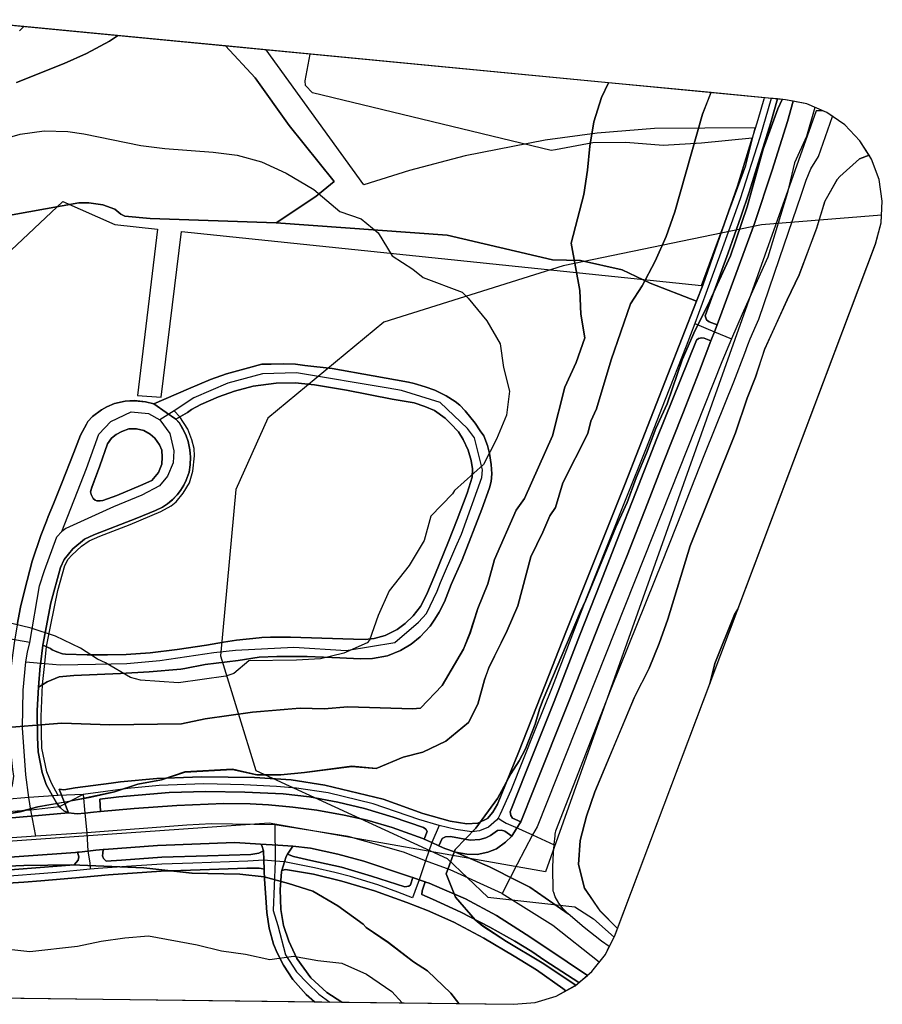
# Model space of a CAD drawing. Header units: inches. Extents: x 25 to 349, y 3 to 209.
# Tile 2 of 2: x 168 to 349, y 3 to 209. Entities that reach past the tile are written whole.
import ezdxf

# ---------------------------------------------------------------- set-up
doc = ezdxf.new("R2010")
doc.units = ezdxf.units.IN
doc.header["$MEASUREMENT"] = 0
for name, color, linetype in [('Aadt', 10, 'Continuous'), ('Aktsomhetsomraade', 10, 'Continuous'), ('Arealressursflate', 10, 'Continuous'), ('Dekningskart', 10, 'Continuous'), ('Innland_aas_fjellandskap', 10, 'Continuous'), ('Kartlagtfriluftslivsomraade', 10, 'Continuous'), ('Kvikkleiresone', 10, 'Continuous'), ('Loesmasseflate', 10, 'Continuous'), ('Maringrenseflate', 10, 'Continuous'), ('Mulig_marin_leire', 10, 'Continuous'), ('Strategiskstoykart_lden', 10, 'Continuous'), ('Tettsted', 10, 'Continuous'), ('Veglenke', 10, 'Continuous')]:
    doc.layers.add(name, color=color, linetype=linetype)

# ---------------------------------------------------------------- blocks, each defined once
blk = doc.blocks.new('Alle_data_FeatureWriter_3_0_FMEBLOCK1')
at = {"layer": 'Arealressursflate'}
for points in [[(-15.66, -11.59, 0), (-15.98, -16.73, 0), (-16.14, -21.5, 0), (-16.09, -26.74, 0), (-15.39, -33.3, 0), (-15.17, -34.69, 0), (-15.43, -36.55, 0), (-16.14, -38.57, 0), (-18, -40.99, 0), (-19.51, -42.53, 0), (-20.69, -43.26, 0), (-21.91, -43.96, 0), (-3.69, -42.36, 0), (-4.63, -41.93, 0), (-5.37, -41.36, 0), (-6.12, -40.43, 0), (-8.36, -36.47, 0), (-9.2, -33.9, 0), (-10.04, -29.63, 0), (-10.17, -26.6, 0), (-10.21, -20.94, 0), (-9.97, -16.03, 0), (-9.57, -11.62, 0), (-9.54, -11.34, 0), (-9.02, -7.23, 0), (-7.34, 1.61, 0), (-5.36, 8.99, 0), (-4.58, 10.66, 0), (-2.75, 12.94, 0), (-0.31, 14.95, 0), (1.67, 15.83, 0), (10.63, 19.33, 0), (14.54, 20.92, 0), (16.01, 21.68, 0), (17.06, 22.34, 0), (18.08, 23.21, 0), (19.06, 24.25, 0), (19.8, 25.13, 0), (20.51, 26.26, 0), (20.99, 27.27, 0), (21.58, 28.99, 0), (21.82, 30.5, 0), (21.91, 32.16, 0), (21.73, 33.68, 0), (21.43, 35.39, 0), (20.94, 36.82, 0), (20.28, 38, 0), (19.5, 39.35, 0), (18.82, 40.06, 0), (16.77, 41.49, 0), (14.22, 43.27, 0), (12.46, 43.68, 0), (10.18, 43.96, 0), (8.18, 43.83, 0), (5.98, 43.35, 0), (4.37, 42.66, 0), (3.27, 42.05, 0), (1.37, 40.61, 0), (0.36, 39.58, 0), (0.09, 39.05, 0), (-1.18, 36.7, 0), (-2.57, 33.12, 0), (-5.14, 26.54, 0), (-6.83, 22.37, 0), (-7.9, 19.68, 0), (-8.25, 18.74, 0), (-9.45, 15.69, 0), (-11.28, 10.35, 0), (-12.81, 4.37, 0), (-13.72, 0.7, 0), (-14.44, -2.98, 0), (-15.01, -6.84, 0), (-15.31, -8.85, 0)], [(1.07, 24.29, 0), (0.94, 24.86, 0), (1.21, 25.81, 0), (2.91, 30.34, 0), (4.53, 34.91, 0), (5.33, 36.09, 0), (6.35, 36.9, 0), (7.52, 37.49, 0), (8.99, 38.04, 0), (10.56, 38.06, 0), (12.12, 37.69, 0), (13.43, 36.97, 0), (14.44, 36.08, 0), (15.39, 34.71, 0), (15.87, 33.58, 0), (15.98, 32.13, 0), (15.89, 30.65, 0), (15.19, 28.88, 0), (13.77, 27.26, 0), (11.42, 26.17, 0), (6.43, 24.1, 0), (3.56, 23.05, 0), (2.96, 22.99, 0), (2.28, 22.98, 0), (1.94, 23.09, 0), (1.47, 23.47, 0)]]:
    blk.add_polyline3d(points, close=True, dxfattribs=at)
blk = doc.blocks.new('Alle_data_FeatureWriter_3_0_FMEBLOCK2')
at = {"layer": 'Strategiskstoykart_lden'}
for points in [[(-19.34, -71.6, 0), (-4.39, -70.43, 0), (5.66, -70.79, 0), (20.68, -70.57, 0), (25.62, -69.53, 0), (35.54, -68.14, 0), (45.5, -67.26, 0), (50.53, -67.44, 0), (55.51, -67, 0), (69.06, -67.43, 0), (70.75, -67.31, 0), (75.24, -62.56, 0), (79.71, -54.93, 0), (81.09, -51.55, 0), (82.76, -46.42, 0), (84.83, -41.27, 0), (86.22, -36.16, 0), (90.77, -25.82, 0), (92.52, -23.37, 0), (98.34, -10.25, 0), (100.97, -0.04, 0), (103.31, 5.13, 0), (105.11, 10.27, 0), (104.31, 15.22, 0), (104.13, 20.22, 0), (102.27, 30.11, 0), (104.93, 40.32, 0), (105.72, 45.39, 0), (106.21, 50.44, 0), (107.06, 55.51, 0), (108.64, 60.63, 0), (110.13, 63.71, 0), (7.3, 73.58, 0), (7.27, 73.54, 0), (5.61, 72.39, 0), (0.78, 69.85, 0), (-3.86, 67.75, 0), (-13.83, 63.77, 0)], [(-17.98, 51.55, 0), (-13.07, 52.96, 0), (-8.1, 53.64, 0), (-3.08, 53.51, 0), (0.23, 53, 0), (12.15, 50.59, 0), (17.21, 49.94, 0), (27.29, 49.2, 0), (32.34, 48.53, 0), (37.45, 47.17, 0), (42.63, 44.75, 0), (48.38, 41.35, 0), (53.82, 36.73, 0), (58.34, 35.21, 0), (61.89, 32.28, 0), (64.83, 27.48, 0), (69.1, 24.63, 0), (71.3, 22.92, 0), (79.46, 19.81, 0), (80.73, 18.58, 0), (84.6, 13.84, 0), (87.44, 9.03, 0), (88.13, 4.06, 0), (89.39, -0.86, 0), (88.72, -5.92, 0), (86.64, -10.96, 0), (83.92, -16.28, 0), (77.86, -21.71, 0), (77.42, -22.4, 0), (72.91, -27.07, 0), (71.5, -32.18, 0), (68.36, -37.42, 0), (64.15, -42.72, 0), (61.84, -47.9, 0), (60.07, -53.03, 0), (59.57, -53.6, 0), (54.71, -55.74, 0), (49.79, -56.98, 0), (44.8, -57.24, 0), (34.79, -57.39, 0), (31.65, -60.04, 0), (30, -60.59, 0), (20.07, -61.96, 0), (12.1, -61.42, 0), (9.98, -60.89, 0), (4.75, -57.8, 0), (3.09, -57.04, 0), (-0.48, -54.76, 0), (-5.67, -52.21, 0), (-10.8, -50.55, 0), (-18.99, -48.57, 0)]]:
    blk.add_polyline3d(points, dxfattribs=at)
blk = doc.blocks.new('Alle_data_FeatureWriter_3_0_FMEBLOCK3')
at = {"layer": 'Strategiskstoykart_lden'}
blk.add_polyline3d([(-11.61, -90.13, 0), (-6.56, -90.66, 0), (3.39, -89.59, 0), (8.32, -88.5, 0), (13.29, -87.84, 0), (18.27, -87.42, 0), (28.43, -89.31, 0), (33.52, -90.56, 0), (38.58, -91.23, 0), (43.67, -92.36, 0), (48.64, -91.69, 0), (53.71, -92.61, 0), (58.76, -93.1, 0), (63.93, -95.44, 0), (69.2, -99.04, 0), (71.39, -101.46, 0), (83.24, -101.61, 0), (81.59, -99.43, 0), (76.71, -94.76, 0), (73.77, -92.84, 0), (68.48, -88.82, 0), (63.82, -85.64, 0), (63.2, -84.98, 0), (57.92, -81.12, 0), (52.69, -78.08, 0), (47.56, -76.42, 0), (42.45, -75.03, 0), (37.41, -74.51, 0), (27.37, -74.28, 0), (17.27, -73.16, 0), (2.19, -72.56, 0), (-7.82, -72.66, 0), (-17.82, -73.08, 0)], dxfattribs=at)
blk.add_polyline3d([(136.87, -30.39, 0), (135.78, -34.64, 0), (141.69, -18.96, 0), (140.94, -20.09, 0)], close=True, dxfattribs=at)
blk = doc.blocks.new('Alle_data_FeatureWriter_3_0_FMEBLOCK4')
at = {"layer": 'Strategiskstoykart_lden'}
blk.add_polyline3d([(-39.92, -74.45, 0), (-29.93, -74.03, 0), (-19.91, -73.93, 0), (-4.84, -74.53, 0), (5.26, -75.65, 0), (15.3, -75.88, 0), (20.35, -76.4, 0), (25.46, -77.79, 0), (30.59, -79.45, 0), (35.81, -82.49, 0), (41.09, -86.35, 0), (41.71, -87.01, 0), (46.37, -90.19, 0), (51.67, -94.21, 0), (54.6, -96.13, 0), (59.49, -100.8, 0), (61.13, -102.98, 0), (72.57, -103.12, 0), (77.12, -102.71, 0), (81.49, -101.39, 0), (85.51, -99.21, 0), (85.62, -99.12, 0), (78.62, -94.44, 0), (71.12, -89.96, 0), (66.17, -86.71, 0), (64.55, -85.41, 0), (60.44, -80.69, 0), (58.46, -75.81, 0), (60.39, -70.67, 0), (64.73, -66.22, 0), (69.27, -60.02, 0), (72.01, -54.82, 0), (73.76, -52.14, 0), (75.07, -49.59, 0), (77.11, -44.44, 0), (78.01, -41.31, 0), (78.82, -39.3, 0), (86.59, -20.83, 0), (87.66, -18.64, 0), (94.03, -3.16, 0), (96.39, 2.02, 0), (98.24, 7.16, 0), (100.43, 12.33, 0), (102.39, 17.48, 0), (104.75, 22.65, 0), (107.94, 31.84, 0), (110.61, 38.1, 0), (113.28, 43.3, 0), (118, 53.65, 0), (121.52, 63.92, 0), (124.88, 76.03, 0), (127.92, 84.42, 0), (128.87, 86.42, 0), (113.9, 87.86, 0), (112.16, 83.31, 0), (106.4, 62.86, 0), (104.59, 57.72, 0), (102.22, 52.54, 0), (99.51, 47.34, 0), (97.09, 43.62, 0), (93.06, 31.85, 0), (89.96, 21.61, 0), (88.8, 19.01, 0), (88.13, 16.47, 0), (82.95, 6.09, 0), (81.37, 0.96, 0), (80.17, -0.78, 0), (78.71, -4.23, 0), (76.24, -9.42, 0), (73.49, -19.63, 0), (71.28, -24.8, 0), (67.38, -32.69, 0), (66.5, -35.16, 0), (65.09, -40.27, 0), (63.17, -44.09, 0), (58.44, -48, 0), (53.59, -50.34, 0), (49.49, -51.39, 0), (43.81, -53.73, 0), (38.77, -53.27, 0), (28.84, -54.58, 0), (23.86, -55.07, 0), (18.85, -55.05, 0), (13.75, -53.9, 0), (3.77, -54.46, 0), (-1.13, -56.07, 0), (-6.07, -57.04, 0), (-10.97, -58.63, 0), (-20.84, -60.71, 0), (-27.01, -61.78, 0), (-30.72, -62.77, 0), (-35.67, -63.68, 0)], dxfattribs=at)
blk.add_polyline3d([(118.83, -21.46, 0), (119.59, -20.33, 0), (148.4, 56.14, 0), (149.56, 60.55, 0), (149.81, 65.11, 0), (149.13, 69.62, 0), (147.55, 73.9, 0), (147.03, 74.73, 0), (145.06, 73.99, 0), (140.89, 70.3, 0), (140.36, 69.63, 0), (137.8, 65.07, 0), (136.06, 59.46, 0), (132.41, 49.66, 0), (129.86, 44.46, 0), (125.18, 34.11, 0), (123.23, 28.24, 0), (121.51, 23.83, 0), (119.04, 16.6, 0), (109.57, -7.07, 0), (104.89, -22.44, 0), (103.1, -27.57, 0), (101, -32.73, 0), (97.88, -38.87, 0), (89.65, -58.59, 0), (87.86, -63.72, 0), (86.56, -68.83, 0), (86.18, -73.86, 0), (87.44, -78.79, 0), (90.7, -83.57, 0), (94.38, -87.22, 0), (113.68, -36.01, 0), (114.77, -31.76, 0)], close=True, dxfattribs=at)

msp = doc.modelspace()

# ---------------------------------------------------------------- linework, layer by layer
at = {"layer": 'Aadt'}
for points in [[(334.67, 190.53, 0), (332.89, 184.41, 0), (330.37, 178.92, 0), (328.9, 172.71, 0), (324.84, 159.19, 0), (320.36, 149.26, 0), (319.43, 147.25, 0), (317.24, 142.05, 0), (315.16, 137.26, 0), (298.9, 96.23, 0), (276.51, 39.83, 0), (275.54, 38.14, 0), (272.36, 32.01, 0), (269.18, 25.89, 0)], [(269.18, 25.89, 0), (258.3, 30.84, 0), (253.14, 32.71, 0), (248.52, 34.56, 0), (236.96, 37.85, 0), (221.57, 40.28, 0), (208.32, 40.45, 0), (203.13, 40.18, 0), (182.2, 38.61, 0), (171.56, 37.87, 0), (161.53, 37.16, 0)], [(269.18, 25.89, 0), (279.77, 19.22, 0), (289.53, 11.58, 0), (289.57, 11.55, 0)], [(269.18, 25.89, 0), (279.77, 19.22, 0), (289.53, 11.58, 0), (289.57, 11.55, 0)]]:
    msp.add_polyline3d(points, dxfattribs=at)
at = {"layer": 'Aktsomhetsomraade'}
msp.add_polyline3d([(116.75, 4.59, 0), (271.54, 2.67, 0), (276.09, 3.08, 0), (280.47, 4.4, 0), (284.48, 6.57, 0), (287.98, 9.52, 0), (290.8, 13.11, 0), (292.84, 17.2, 0), (347.37, 161.92, 0), (348.54, 166.34, 0), (348.78, 170.89, 0), (348.1, 175.41, 0), (346.52, 179.69, 0), (344.1, 183.56, 0), (340.95, 186.87, 0), (337.19, 189.46, 0), (332.98, 191.25, 0), (328.5, 192.15, 0), (153.86, 208.9, 0)], dxfattribs=at)
msp.add_polyline3d([(116.75, 4.59, 0), (271.54, 2.67, 0), (276.09, 3.08, 0), (280.47, 4.4, 0), (284.48, 6.57, 0), (287.98, 9.52, 0), (290.8, 13.11, 0), (292.84, 17.2, 0), (347.37, 161.92, 0), (348.54, 166.34, 0), (348.78, 170.89, 0), (348.1, 175.41, 0), (346.52, 179.69, 0), (344.1, 183.56, 0), (340.95, 186.87, 0), (337.19, 189.46, 0), (332.98, 191.25, 0), (328.5, 192.15, 0), (153.86, 208.9, 0)], dxfattribs=at)
msp.add_polyline3d([(116.75, 4.59, 0), (271.54, 2.67, 0), (276.09, 3.08, 0), (280.47, 4.4, 0), (284.48, 6.57, 0), (287.98, 9.52, 0), (290.8, 13.11, 0), (292.84, 17.2, 0), (347.37, 161.92, 0), (348.54, 166.34, 0), (348.78, 170.89, 0), (348.1, 175.41, 0), (346.52, 179.69, 0), (344.1, 183.56, 0), (340.95, 186.87, 0), (337.19, 189.46, 0), (332.98, 191.25, 0), (328.5, 192.15, 0), (153.86, 208.9, 0)], dxfattribs=at)
at = {"layer": 'Arealressursflate'}
for points in [[(159.55, 166.74, 0), (180.57, 170.57, 0), (182.66, 170.56, 0), (185.58, 170.12, 0), (188.08, 169.22, 0), (189.32, 168.18, 0), (190.17, 167.74, 0), (195.45, 167.28, 0), (221.85, 166.36, 0), (230.15, 171.86, 0), (234.02, 174.99, 0), (224.59, 186.75, 0), (217.45, 196.73, 0), (211.23, 203.4, 0), (164.15, 207.92, 0)], [(167.6, 82.17, 0), (168.32, 85.85, 0), (169.22, 89.52, 0), (170.76, 95.5, 0), (172.59, 100.84, 0), (173.78, 103.89, 0), (174.14, 104.83, 0), (175.21, 107.52, 0), (176.9, 111.69, 0), (179.46, 118.27, 0), (180.86, 121.85, 0), (182.12, 124.2, 0), (182.4, 124.73, 0), (183.41, 125.76, 0), (185.31, 127.2, 0), (186.41, 127.81, 0), (188.02, 128.5, 0), (190.22, 128.98, 0), (192.22, 129.1, 0), (194.5, 128.83, 0), (196.26, 128.42, 0), (203.53, 131.56, 0), (208.13, 133.53, 0), (211.46, 134.73, 0), (216.04, 135.99, 0), (218.83, 136.76, 0), (220.82, 136.74, 0), (223.42, 136.85, 0), (225.89, 136.72, 0), (227.84, 136.47, 0), (233.58, 135.83, 0), (242.14, 134.29, 0), (249.6, 132.99, 0), (250.78, 132.72, 0), (253.05, 132.02, 0), (255.06, 131.31, 0), (257.48, 130.13, 0), (259.32, 128.93, 0), (260.35, 128.15, 0), (261.46, 126.99, 0), (263.5, 124.42, 0), (264.6, 122.77, 0), (265.32, 121.73, 0), (266.11, 119.75, 0), (266.51, 118.05, 0), (266.9, 115.76, 0), (267.01, 113.78, 0), (266.85, 112.2, 0), (266.51, 110.85, 0), (264.93, 106.41, 0), (260.81, 95.77, 0), (258.51, 90.57, 0), (257.08, 86.94, 0), (256.02, 84.8, 0), (255.11, 83.33, 0), (254.14, 81.88, 0), (251.99, 79.65, 0), (250.16, 78.1, 0), (247.92, 76.77, 0), (245.16, 75.68, 0), (242, 75.13, 0), (239.46, 75.04, 0), (235.21, 75.23, 0), (228.36, 75.49, 0), (227.32, 75.49, 0), (221.99, 75.54, 0), (218.33, 75.36, 0), (213.91, 74.7, 0), (207.01, 73.82, 0), (202.73, 73, 0), (201.87, 72.86, 0), (195.24, 72.3, 0), (189.28, 71.93, 0), (179.52, 71.55, 0), (176.45, 71.27, 0), (173.91, 70.23, 0), (172.07, 69.12, 0), (171.82, 64.21, 0), (171.87, 58.55, 0), (172, 55.52, 0), (172.84, 51.25, 0), (173.68, 48.68, 0), (175.92, 44.71, 0), (176.67, 43.79, 0), (177.41, 43.22, 0), (178.35, 42.79, 0), (176.45, 47.76, 0), (177.37, 47.6, 0), (179.77, 48.03, 0), (187.31, 49.01, 0), (189.29, 49.3, 0), (196.85, 49.96, 0), (204.34, 50.27, 0), (206.29, 50.34, 0), (217.35, 50.15, 0), (224.98, 49.68, 0), (232.08, 48.6, 0), (244.25, 45.66, 0), (252.6, 42.66, 0), (258.31, 41.01, 0), (261.82, 40.47, 0), (264.07, 40.6, 0), (266.1, 41.59, 0), (267.23, 42.92, 0), (268.21, 44.6, 0), (272.58, 55.42, 0), (278.21, 69.58, 0), (282.49, 80.61, 0), (287.74, 93.72, 0), (294.89, 111.54, 0), (309.89, 149.92, 0), (300.16, 153.72, 0), (294.32, 156.49, 0), (285.61, 158.45, 0), (279.7, 158.59, 0), (257.66, 163.78, 0), (221.85, 166.36, 0), (195.45, 167.28, 0), (190.17, 167.74, 0), (189.32, 168.18, 0), (188.08, 169.22, 0), (185.58, 170.12, 0), (182.66, 170.56, 0), (180.57, 170.57, 0), (159.55, 166.74, 0)], [(163.11, 33.3, 0), (169.05, 33.7, 0), (179.87, 34.49, 0), (180.27, 34.53, 0), (180.61, 34.56, 0), (182.46, 34.75, 0), (184.08, 34.92, 0), (185.64, 35.08, 0), (185.86, 35.11, 0), (197.03, 35.91, 0), (213.24, 36.53, 0), (218.56, 36.23, 0), (222.18, 36, 0), (225.38, 35.8, 0), (229.04, 35.38, 0), (234.8, 34.13, 0), (240.19, 32.65, 0), (248.96, 29.72, 0), (250.01, 29.36, 0), (250.45, 29.21, 0), (251.78, 28.75, 0), (253.06, 28.32, 0), (253.23, 28.25, 0), (253.88, 28.03, 0), (256.62, 26.87, 0), (261.48, 24.75, 0), (268.01, 21.27, 0), (274.18, 17.29, 0), (278.52, 14.42, 0), (287.03, 8.72, 0), (287.98, 9.52, 0), (290.8, 13.11, 0), (291.62, 14.76, 0), (290.01, 15.9, 0), (286.35, 18.73, 0), (282.97, 21.63, 0), (275, 27.21, 0), (272.49, 28.47, 0), (266.53, 31.48, 0), (259.38, 34.52, 0), (257.15, 35.29, 0), (256.09, 35.77, 0), (255.93, 35.85, 0), (254.44, 36.53, 0), (252.84, 37.27, 0), (252.55, 37.41, 0), (246.17, 39.73, 0), (240.93, 41.25, 0), (236.11, 42.32, 0), (230.39, 43.35, 0), (225.36, 43.99, 0), (220.27, 44.44, 0), (216.45, 44.68, 0), (210.87, 44.7, 0), (201.09, 44.3, 0), (192.12, 43.67, 0), (185.1, 43.03, 0), (183.6, 42.89, 0), (181.78, 42.72, 0), (180.17, 42.56, 0), (179.59, 42.64, 0), (178.35, 42.79, 0), (160.13, 41.19, 0)], [(159.99, 27.71, 0), (169.02, 28.25, 0), (172.57, 28.55, 0), (181.5, 29.32, 0), (186.77, 29.79, 0), (197.78, 30.53, 0), (205.98, 30.84, 0), (215.74, 31.17, 0), (218.27, 31.21, 0), (218.72, 31.12, 0), (219.34, 30.95, 0), (219.27, 32.87, 0), (219.21, 34.81, 0), (218.24, 34.31, 0), (216.53, 34.05, 0), (207.5, 33.74, 0), (197.94, 33.48, 0), (189.49, 32.89, 0), (186.28, 32.68, 0), (185.71, 33.24, 0), (185.51, 33.76, 0), (185.55, 34.33, 0), (185.64, 35.08, 0), (184.08, 34.92, 0), (182.46, 34.75, 0), (180.61, 34.56, 0), (180.27, 34.53, 0), (180.51, 33.57, 0), (180.38, 32.84, 0), (179.57, 31.87, 0), (172.45, 31.35, 0), (161.63, 30.47, 0)], [(161.63, 30.47, 0), (172.45, 31.35, 0), (179.57, 31.87, 0), (180.38, 32.84, 0), (180.51, 33.57, 0), (180.27, 34.53, 0), (179.87, 34.49, 0), (169.05, 33.7, 0), (163.11, 33.3, 0)], [(141.4, 4.28, 0), (229.91, 3.18, 0), (228.14, 4.71, 0), (225.35, 7.89, 0), (223.43, 10.84, 0), (222.08, 13.42, 0), (221.31, 15.26, 0), (220.43, 18.59, 0), (219.89, 21.93, 0), (219.67, 25.06, 0), (219.45, 28.89, 0), (219.34, 30.72, 0), (219.34, 30.95, 0), (218.72, 31.12, 0), (218.27, 31.21, 0), (215.74, 31.17, 0), (205.98, 30.84, 0), (197.78, 30.53, 0), (186.77, 29.79, 0), (181.5, 29.32, 0), (172.57, 28.55, 0), (169.02, 28.25, 0), (159.99, 27.71, 0)]]:
    msp.add_polyline3d(points, dxfattribs=at)
for points in [[(229, 201.69, 0), (211.23, 203.4, 0), (217.45, 196.73, 0), (224.59, 186.75, 0), (234.02, 174.99, 0), (230.15, 171.86, 0), (221.85, 166.36, 0), (257.66, 163.78, 0), (279.7, 158.59, 0), (285.61, 158.45, 0), (294.32, 156.49, 0), (300.16, 153.72, 0), (309.89, 149.92, 0), (311.22, 153.32, 0), (314.74, 163.5, 0), (318.46, 174.02, 0), (321.56, 184.11, 0), (310.92, 183.03, 0), (302.91, 182.56, 0), (295.05, 183.18, 0), (288.16, 183.12, 0), (280.36, 181.67, 0), (279.42, 181.53, 0), (229.45, 193.59, 0), (228.03, 195.1, 0), (227.91, 196.1, 0)], [(326.86, 192.3, 0), (324.05, 192.57, 0), (323.96, 192.25, 0), (322.72, 187.91, 0), (321.56, 184.11, 0), (318.46, 174.02, 0), (314.74, 163.5, 0), (311.22, 153.32, 0), (309.89, 149.92, 0), (294.89, 111.54, 0), (287.74, 93.72, 0), (282.49, 80.61, 0), (278.21, 69.58, 0), (272.58, 55.42, 0), (268.21, 44.6, 0), (267.23, 42.92, 0), (266.1, 41.59, 0), (264.07, 40.6, 0), (261.82, 40.47, 0), (258.31, 41.01, 0), (252.6, 42.66, 0), (244.25, 45.66, 0), (232.08, 48.6, 0), (224.98, 49.68, 0), (217.35, 50.15, 0), (206.29, 50.34, 0), (204.34, 50.27, 0), (196.85, 49.96, 0), (189.29, 49.3, 0), (187.31, 49.01, 0), (179.77, 48.03, 0), (177.37, 47.6, 0), (176.45, 47.76, 0), (178.35, 42.79, 0), (179.59, 42.64, 0), (180.17, 42.56, 0), (181.78, 42.72, 0), (183.6, 42.89, 0), (185.1, 43.03, 0), (184.94, 45.61, 0), (188.93, 46.12, 0), (199.44, 47.06, 0), (207.14, 47.24, 0), (215.27, 47.13, 0), (223.32, 46.75, 0), (228.82, 46.12, 0), (234.8, 45.04, 0), (240.36, 43.71, 0), (246.39, 41.86, 0), (252.71, 39.69, 0), (253.23, 39.35, 0), (253.49, 38.88, 0), (252.84, 37.27, 0), (254.44, 36.53, 0), (255.93, 35.85, 0), (256.63, 37.42, 0), (257.35, 37.74, 0), (258.39, 37.84, 0), (260.26, 37.45, 0), (262.48, 37.08, 0), (264.5, 37.22, 0), (265.77, 37.56, 0), (266.77, 38.03, 0), (268.24, 39.1, 0), (269.04, 39.11, 0), (269.71, 38.95, 0), (271.18, 37.88, 0), (272.19, 39.49, 0), (273.07, 40.91, 0), (271.36, 41.63, 0), (270.97, 42.22, 0), (270.89, 42.96, 0), (274.2, 51.42, 0), (280.05, 66.09, 0), (285.4, 79.82, 0), (289.87, 91.18, 0), (293.14, 99.61, 0), (297.21, 110.1, 0), (301.59, 121.17, 0), (309.85, 141.77, 0), (310.3, 142.1, 0), (310.98, 142.26, 0), (311.5, 142.18, 0), (312.85, 141.61, 0), (313, 141.97, 0), (313.66, 143.55, 0), (314.23, 144.97, 0), (312.52, 145.59, 0), (312, 146.06, 0), (311.67, 146.86, 0), (316.54, 160.04, 0), (319.16, 167.61, 0), (320.91, 172.76, 0), (322.52, 177.91, 0), (325.44, 187.38, 0)], [(338.36, 188.65, 0), (337.19, 189.46, 0), (332.98, 191.25, 0), (330.1, 191.83, 0), (328.93, 187.58, 0), (325.75, 177.38, 0), (322.05, 166.21, 0), (314.23, 144.97, 0), (313.66, 143.55, 0), (313, 141.97, 0), (312.85, 141.61, 0), (310.54, 135.38, 0), (307.01, 126.42, 0), (302.86, 115.86, 0), (299.64, 107.59, 0), (295.33, 96.7, 0), (290.33, 84.4, 0), (283.15, 66.06, 0), (275.81, 47.75, 0), (273.07, 40.91, 0), (272.19, 39.49, 0), (271.18, 37.88, 0), (269.89, 36.6, 0), (267.97, 35.26, 0), (266.17, 34.51, 0), (263.98, 34.03, 0), (261.78, 34.11, 0), (259.38, 34.52, 0), (266.53, 31.48, 0), (272.49, 28.47, 0), (275, 27.21, 0), (282.97, 21.63, 0), (281.94, 22.66, 0), (281.04, 23.86, 0), (280.25, 25.17, 0), (279.97, 26.07, 0), (279.88, 26.39, 0), (279.78, 31.43, 0), (279.96, 34.41, 0), (280.06, 36.08, 0), (280.07, 36.17, 0), (280.26, 37.98, 0), (280.31, 38.47, 0), (280.32, 38.6, 0), (280.44, 39.03, 0), (292, 68.76, 0), (302.89, 95.79, 0), (303.78, 98.1, 0), (306.08, 103.88, 0), (308.79, 110.68, 0), (311.47, 117.65, 0), (313.96, 123.67, 0), (317.69, 133.05, 0), (319.99, 139.09, 0), (320.64, 140.81, 0), (321.13, 142.09, 0), (322.36, 144.89, 0), (322.94, 146.18, 0), (327.24, 158.86, 0), (331.83, 172.33, 0), (332.84, 175.32, 0), (333.8, 177.69, 0), (335.44, 180.28, 0)], [(330.1, 191.83, 0), (328.5, 192.15, 0), (326.86, 192.3, 0), (325.44, 187.38, 0), (322.52, 177.91, 0), (320.91, 172.76, 0), (319.16, 167.61, 0), (316.54, 160.04, 0), (311.67, 146.86, 0), (312, 146.06, 0), (312.52, 145.59, 0), (314.23, 144.97, 0), (322.05, 166.21, 0), (325.75, 177.38, 0), (328.93, 187.58, 0)], [(312.85, 141.61, 0), (311.5, 142.18, 0), (310.98, 142.26, 0), (310.3, 142.1, 0), (309.85, 141.77, 0), (301.59, 121.17, 0), (297.21, 110.1, 0), (293.14, 99.61, 0), (289.87, 91.18, 0), (285.4, 79.82, 0), (280.05, 66.09, 0), (274.2, 51.42, 0), (270.89, 42.96, 0), (270.97, 42.22, 0), (271.36, 41.63, 0), (273.07, 40.91, 0), (275.81, 47.75, 0), (283.15, 66.06, 0), (290.33, 84.4, 0), (295.33, 96.7, 0), (299.64, 107.59, 0), (302.86, 115.86, 0), (307.01, 126.42, 0), (310.54, 135.38, 0)], [(173.02, 77.92, 0), (172.5, 73.81, 0), (172.46, 73.53, 0), (172.07, 69.12, 0), (173.91, 70.23, 0), (176.45, 71.27, 0), (179.52, 71.55, 0), (189.28, 71.93, 0), (195.24, 72.3, 0), (201.87, 72.86, 0), (202.73, 73, 0), (207.01, 73.82, 0), (213.91, 74.7, 0), (218.33, 75.36, 0), (221.99, 75.54, 0), (227.32, 75.49, 0), (228.36, 75.49, 0), (235.21, 75.23, 0), (239.46, 75.04, 0), (242, 75.13, 0), (245.16, 75.68, 0), (247.92, 76.77, 0), (250.16, 78.1, 0), (251.99, 79.65, 0), (254.14, 81.88, 0), (255.11, 83.33, 0), (256.02, 84.8, 0), (257.08, 86.94, 0), (258.51, 90.57, 0), (260.81, 95.77, 0), (264.93, 106.41, 0), (266.51, 110.85, 0), (266.85, 112.2, 0), (267.01, 113.78, 0), (266.9, 115.76, 0), (266.51, 118.05, 0), (266.11, 119.75, 0), (265.32, 121.73, 0), (264.6, 122.77, 0), (263.5, 124.42, 0), (261.46, 126.99, 0), (260.35, 128.15, 0), (259.32, 128.93, 0), (257.48, 130.13, 0), (255.06, 131.31, 0), (253.05, 132.02, 0), (250.78, 132.72, 0), (249.6, 132.99, 0), (242.14, 134.29, 0), (233.58, 135.83, 0), (227.84, 136.47, 0), (225.89, 136.72, 0), (223.42, 136.85, 0), (220.82, 136.74, 0), (218.83, 136.76, 0), (216.04, 135.99, 0), (211.46, 134.73, 0), (208.13, 133.53, 0), (203.53, 131.56, 0), (196.26, 128.42, 0), (198.81, 126.64, 0), (200.86, 125.21, 0), (202.34, 126.1, 0), (203.32, 126.65, 0), (204.16, 127.29, 0), (206.1, 128.33, 0), (209.76, 129.92, 0), (213.16, 131.11, 0), (217.08, 132.12, 0), (221.89, 132.8, 0), (225.82, 132.84, 0), (229.88, 132.4, 0), (236.6, 131.28, 0), (246.17, 129.42, 0), (250.74, 128.67, 0), (253, 127.9, 0), (255.01, 127.03, 0), (257.23, 125.46, 0), (258.4, 124.3, 0), (260.04, 122.56, 0), (261.05, 120.96, 0), (262.1, 118.73, 0), (262.71, 116.54, 0), (262.98, 114.82, 0), (262.87, 113.11, 0), (261.88, 109.76, 0), (259.78, 104.24, 0), (257.97, 99.64, 0), (255.11, 92.53, 0), (253.36, 88.42, 0), (252.11, 86, 0), (250.52, 84.02, 0), (248.86, 82.42, 0), (247.17, 81.19, 0), (244.69, 79.89, 0), (242.41, 79.3, 0), (240.52, 79.09, 0), (238.04, 79.17, 0), (231.42, 79.34, 0), (224.84, 79.57, 0), (220.69, 79.54, 0), (218.89, 79.49, 0), (218.33, 79.43, 0), (213.58, 78.93, 0), (210.85, 78.49, 0), (207.28, 77.87, 0), (201.12, 76.96, 0), (195.51, 76.29, 0), (190.47, 75.95, 0), (186.56, 75.84, 0), (182.29, 75.88, 0), (177.74, 75.98, 0), (177.09, 76.11, 0), (175.92, 76.47, 0), (174.99, 76.89, 0), (174.61, 77.22, 0)], [(200.86, 125.21, 0), (201.53, 124.49, 0), (202.32, 123.14, 0), (202.97, 121.97, 0), (203.47, 120.54, 0), (203.77, 118.83, 0), (203.95, 117.3, 0), (203.86, 115.64, 0), (203.62, 114.14, 0), (203.03, 112.42, 0), (202.55, 111.41, 0), (201.84, 110.28, 0), (201.1, 109.39, 0), (200.11, 108.36, 0), (199.09, 107.49, 0), (198.05, 106.82, 0), (196.58, 106.07, 0), (192.67, 104.48, 0), (183.71, 100.98, 0), (181.73, 100.1, 0), (179.29, 98.09, 0), (177.46, 95.81, 0), (176.68, 94.14, 0), (174.69, 86.76, 0), (173.02, 77.92, 0), (174.61, 77.22, 0), (174.99, 76.89, 0), (175.92, 76.47, 0), (177.09, 76.11, 0), (177.74, 75.98, 0), (182.29, 75.88, 0), (186.56, 75.84, 0), (190.47, 75.95, 0), (195.51, 76.29, 0), (201.12, 76.96, 0), (207.28, 77.87, 0), (210.85, 78.49, 0), (213.58, 78.93, 0), (218.33, 79.43, 0), (218.89, 79.49, 0), (220.69, 79.54, 0), (224.84, 79.57, 0), (231.42, 79.34, 0), (238.04, 79.17, 0), (240.52, 79.09, 0), (242.41, 79.3, 0), (244.69, 79.89, 0), (247.17, 81.19, 0), (248.86, 82.42, 0), (250.52, 84.02, 0), (252.11, 86, 0), (253.36, 88.42, 0), (255.11, 92.53, 0), (257.97, 99.64, 0), (259.78, 104.24, 0), (261.88, 109.76, 0), (262.87, 113.11, 0), (262.98, 114.82, 0), (262.71, 116.54, 0), (262.1, 118.73, 0), (261.05, 120.96, 0), (260.04, 122.56, 0), (258.4, 124.3, 0), (257.23, 125.46, 0), (255.01, 127.03, 0), (253, 127.9, 0), (250.74, 128.67, 0), (246.17, 129.42, 0), (236.6, 131.28, 0), (229.88, 132.4, 0), (225.82, 132.84, 0), (221.89, 132.8, 0), (217.08, 132.12, 0), (213.16, 131.11, 0), (209.76, 129.92, 0), (206.1, 128.33, 0), (204.16, 127.29, 0), (203.32, 126.65, 0), (202.34, 126.1, 0)], [(183.11, 109.44, 0), (183.51, 108.62, 0), (183.98, 108.23, 0), (184.32, 108.13, 0), (185, 108.14, 0), (185.6, 108.2, 0), (188.47, 109.25, 0), (193.46, 111.31, 0), (195.81, 112.41, 0), (197.23, 114.03, 0), (197.93, 115.8, 0), (198.02, 117.28, 0), (197.91, 118.73, 0), (197.43, 119.86, 0), (196.47, 121.23, 0), (195.46, 122.11, 0), (194.16, 122.84, 0), (192.6, 123.21, 0), (191.03, 123.19, 0), (189.56, 122.64, 0), (188.39, 122.05, 0), (187.37, 121.23, 0), (186.57, 120.06, 0), (184.95, 115.49, 0), (183.24, 110.95, 0), (182.97, 110.01, 0)], [(185.1, 43.03, 0), (192.12, 43.67, 0), (201.09, 44.3, 0), (210.87, 44.7, 0), (216.45, 44.68, 0), (220.27, 44.44, 0), (225.36, 43.99, 0), (230.39, 43.35, 0), (236.11, 42.32, 0), (240.93, 41.25, 0), (246.17, 39.73, 0), (252.55, 37.41, 0), (252.84, 37.27, 0), (253.49, 38.88, 0), (253.23, 39.35, 0), (252.71, 39.69, 0), (246.39, 41.86, 0), (240.36, 43.71, 0), (234.8, 45.04, 0), (228.82, 46.12, 0), (223.32, 46.75, 0), (215.27, 47.13, 0), (207.14, 47.24, 0), (199.44, 47.06, 0), (188.93, 46.12, 0), (184.94, 45.61, 0)], [(271.18, 37.88, 0), (269.71, 38.95, 0), (269.04, 39.11, 0), (268.24, 39.1, 0), (266.77, 38.03, 0), (265.77, 37.56, 0), (264.5, 37.22, 0), (262.48, 37.08, 0), (260.26, 37.45, 0), (258.39, 37.84, 0), (257.35, 37.74, 0), (256.63, 37.42, 0), (255.93, 35.85, 0), (256.09, 35.77, 0), (257.15, 35.29, 0), (259.38, 34.52, 0), (261.78, 34.11, 0), (263.98, 34.03, 0), (266.17, 34.51, 0), (267.97, 35.26, 0), (269.89, 36.6, 0)], [(185.64, 35.08, 0), (185.55, 34.33, 0), (185.51, 33.76, 0), (185.71, 33.24, 0), (186.28, 32.68, 0), (189.49, 32.89, 0), (197.94, 33.48, 0), (207.5, 33.74, 0), (216.53, 34.05, 0), (218.24, 34.31, 0), (219.21, 34.81, 0), (218.86, 35.96, 0), (218.56, 36.23, 0), (213.24, 36.53, 0), (197.03, 35.91, 0), (185.86, 35.11, 0)], [(229.91, 3.18, 0), (235.63, 3.11, 0), (232.44, 5.14, 0), (229.11, 8.19, 0), (226.22, 12.25, 0), (224.51, 15.89, 0), (223.38, 19.2, 0), (222.83, 22.55, 0), (222.68, 26.75, 0), (222.97, 30.44, 0), (223.05, 30.71, 0), (223.59, 32.49, 0), (223.93, 33.61, 0), (224.26, 34.11, 0), (225.38, 35.8, 0), (222.18, 36, 0), (218.56, 36.23, 0), (218.86, 35.96, 0), (219.21, 34.81, 0), (219.27, 32.87, 0), (219.34, 30.95, 0), (219.34, 30.72, 0), (219.45, 28.89, 0), (219.67, 25.06, 0), (219.89, 21.93, 0), (220.43, 18.59, 0), (221.31, 15.26, 0), (222.08, 13.42, 0), (223.43, 10.84, 0), (225.35, 7.89, 0), (228.14, 4.71, 0)], [(224.26, 34.11, 0), (225.46, 33.61, 0), (229.12, 32.81, 0), (235.51, 31.42, 0), (241.79, 29.54, 0), (248.78, 27.27, 0), (249.65, 27.38, 0), (249.99, 27.66, 0), (250.45, 29.21, 0), (250.01, 29.36, 0), (248.96, 29.72, 0), (240.19, 32.65, 0), (234.8, 34.13, 0), (229.04, 35.38, 0), (225.38, 35.8, 0)], [(282.52, 5.51, 0), (284.48, 6.57, 0), (285.24, 7.21, 0), (278.15, 11.87, 0), (275.39, 13.71, 0), (271.84, 15.86, 0), (266.62, 18.85, 0), (260.56, 21.96, 0), (254.63, 24.71, 0), (252.34, 25.68, 0), (252.43, 26.46, 0), (253.06, 28.32, 0), (251.78, 28.75, 0), (250.45, 29.21, 0), (249.99, 27.66, 0), (249.65, 27.38, 0), (248.78, 27.27, 0), (241.79, 29.54, 0), (235.51, 31.42, 0), (229.12, 32.81, 0), (225.46, 33.61, 0), (224.26, 34.11, 0), (223.93, 33.61, 0), (223.59, 32.49, 0), (223.05, 30.71, 0), (223.85, 30.89, 0), (229.69, 29.92, 0), (235.58, 28.46, 0), (242.45, 26.43, 0), (249.25, 24, 0), (253.55, 22.33, 0), (259.08, 19.84, 0), (265.32, 16.5, 0), (271.67, 12.76, 0), (276.37, 9.9, 0), (281.9, 5.98, 0)], [(235.63, 3.11, 0), (271.54, 2.67, 0), (276.09, 3.08, 0), (280.47, 4.4, 0), (282.52, 5.51, 0), (281.9, 5.98, 0), (276.37, 9.9, 0), (271.67, 12.76, 0), (265.32, 16.5, 0), (259.08, 19.84, 0), (253.55, 22.33, 0), (249.25, 24, 0), (242.45, 26.43, 0), (235.58, 28.46, 0), (229.69, 29.92, 0), (223.85, 30.89, 0), (223.05, 30.71, 0), (222.97, 30.44, 0), (222.68, 26.75, 0), (222.83, 22.55, 0), (223.38, 19.2, 0), (224.51, 15.89, 0), (226.22, 12.25, 0), (229.11, 8.19, 0), (232.44, 5.14, 0)], [(285.24, 7.21, 0), (287.03, 8.72, 0), (278.52, 14.42, 0), (274.18, 17.29, 0), (268.01, 21.27, 0), (261.48, 24.75, 0), (256.62, 26.87, 0), (253.88, 28.03, 0), (253.23, 28.25, 0), (253.06, 28.32, 0), (252.43, 26.46, 0), (252.34, 25.68, 0), (254.63, 24.71, 0), (260.56, 21.96, 0), (266.62, 18.85, 0), (271.84, 15.86, 0), (275.39, 13.71, 0), (278.15, 11.87, 0)]]:
    msp.add_polyline3d(points, close=True, dxfattribs=at)
at = {"layer": 'Dekningskart'}
msp.add_polyline3d([(116.75, 4.59, 0), (271.54, 2.67, 0), (276.09, 3.08, 0), (280.47, 4.4, 0), (284.48, 6.57, 0), (287.98, 9.52, 0), (290.8, 13.11, 0), (292.84, 17.2, 0), (347.37, 161.92, 0), (348.54, 166.34, 0), (348.78, 170.89, 0), (348.1, 175.41, 0), (346.52, 179.69, 0), (344.1, 183.56, 0), (340.95, 186.87, 0), (337.19, 189.46, 0), (336.36, 189.81, 0), (334.94, 189.78, 0), (278.28, 30.4, 0), (220.41, 40.62, 0), (138.66, 34.87, 0)], dxfattribs=at)
at = {"layer": 'Innland_aas_fjellandskap'}
msp.add_polyline3d([(116.75, 4.59, 0), (271.54, 2.67, 0), (276.09, 3.08, 0), (280.47, 4.4, 0), (284.48, 6.57, 0), (287.98, 9.52, 0), (290.8, 13.11, 0), (292.84, 17.2, 0), (347.37, 161.92, 0), (348.54, 166.34, 0), (348.78, 170.89, 0), (348.1, 175.41, 0), (346.52, 179.69, 0), (344.1, 183.56, 0), (340.95, 186.87, 0), (337.19, 189.46, 0), (332.98, 191.25, 0), (328.5, 192.15, 0), (153.86, 208.9, 0)], dxfattribs=at)
at = {"layer": 'Kartlagtfriluftslivsomraade'}
msp.add_polyline3d([(165.18, 159.48, 0), (177.21, 170.79, 0), (188.09, 165.99, 0), (197.03, 165.06, 0), (192.82, 130.21, 0), (197.81, 129.82, 0), (202.01, 164.56, 0), (310.94, 153.26, 0), (320.2, 178.37, 0), (322.19, 186.23, 0), (301.11, 186.1, 0), (289.1, 185.14, 0), (278.16, 183.7, 0), (261.41, 180.4, 0), (249.76, 177.33, 0), (240.19, 174.29, 0), (219.78, 202.58, 0), (169.01, 207.45, 0), (168.15, 206.59, 0)], dxfattribs=at)
at = {"layer": 'Kvikkleiresone'}
msp.add_polyline3d([(288.33, 20.6, 0), (292.61, 16.73, 0), (292.84, 17.2, 0), (347.37, 161.92, 0), (348.54, 166.34, 0), (348.62, 167.97, 0), (323.49, 165.92, 0), (281.99, 157.36, 0), (244.38, 145.53, 0), (220.1, 125.45, 0), (213.39, 110.53, 0), (210.18, 75.65, 0), (217.58, 51.64, 0), (257.64, 33.23, 0), (266.19, 25.09, 0), (284.42, 23.08, 0)], close=True, dxfattribs=at)
at = {"layer": 'Loesmasseflate'}
msp.add_polyline3d([(116.75, 4.59, 0), (271.54, 2.67, 0), (276.09, 3.08, 0), (280.47, 4.4, 0), (284.48, 6.57, 0), (287.98, 9.52, 0), (290.8, 13.11, 0), (292.84, 17.2, 0), (347.37, 161.92, 0), (348.54, 166.34, 0), (348.78, 170.89, 0), (348.1, 175.41, 0), (346.52, 179.69, 0), (344.1, 183.56, 0), (340.95, 186.87, 0), (337.19, 189.46, 0), (332.98, 191.25, 0), (328.5, 192.15, 0), (153.86, 208.9, 0)], dxfattribs=at)
at = {"layer": 'Maringrenseflate'}
msp.add_polyline3d([(116.75, 4.59, 0), (271.54, 2.67, 0), (276.09, 3.08, 0), (280.47, 4.4, 0), (284.48, 6.57, 0), (287.98, 9.52, 0), (290.8, 13.11, 0), (292.84, 17.2, 0), (347.37, 161.92, 0), (348.54, 166.34, 0), (348.78, 170.89, 0), (348.1, 175.41, 0), (346.52, 179.69, 0), (344.1, 183.56, 0), (340.95, 186.87, 0), (337.19, 189.46, 0), (332.98, 191.25, 0), (328.5, 192.15, 0), (153.86, 208.9, 0)], dxfattribs=at)
at = {"layer": 'Mulig_marin_leire'}
msp.add_polyline3d([(116.75, 4.59, 0), (271.54, 2.67, 0), (276.09, 3.08, 0), (280.47, 4.4, 0), (284.48, 6.57, 0), (287.98, 9.52, 0), (290.8, 13.11, 0), (292.84, 17.2, 0), (347.37, 161.92, 0), (348.54, 166.34, 0), (348.78, 170.89, 0), (348.1, 175.41, 0), (346.52, 179.69, 0), (344.1, 183.56, 0), (340.95, 186.87, 0), (337.19, 189.46, 0), (332.98, 191.25, 0), (328.5, 192.15, 0), (153.86, 208.9, 0)], dxfattribs=at)
at = {"layer": 'Strategiskstoykart_lden'}
for points in [[(167.52, 195.76, 0), (177.5, 199.73, 0), (182.13, 201.84, 0), (186.96, 204.38, 0), (188.62, 205.53, 0), (188.66, 205.56, 0), (163.78, 207.95, 0)], [(158.35, 41.34, 0), (168.25, 43.01, 0), (171.96, 44, 0), (183.07, 46.04, 0), (188, 47.16, 0), (192.9, 48.75, 0), (197.85, 49.72, 0), (202.74, 51.32, 0), (212.73, 51.88, 0), (217.82, 50.73, 0), (222.83, 50.71, 0), (227.81, 51.21, 0), (237.74, 52.51, 0), (242.78, 52.05, 0), (248.46, 54.4, 0), (252.56, 55.45, 0), (257.41, 57.79, 0), (262.15, 61.69, 0), (264.07, 65.52, 0), (265.47, 70.63, 0), (266.36, 73.1, 0), (270.25, 80.98, 0), (272.46, 86.15, 0), (275.21, 96.37, 0), (277.69, 101.55, 0), (279.14, 105, 0), (280.34, 106.75, 0), (281.92, 111.87, 0), (287.1, 122.26, 0), (287.77, 124.8, 0), (288.94, 127.4, 0), (292.03, 137.64, 0), (296.06, 149.41, 0), (298.48, 153.13, 0), (301.19, 158.33, 0), (303.56, 163.51, 0), (305.37, 168.64, 0), (311.13, 189.09, 0), (312.96, 193.64, 0), (291.48, 195.7, 0), (289.99, 192.62, 0), (288.41, 187.49, 0), (287.57, 182.42, 0), (287.07, 177.38, 0), (286.28, 172.31, 0), (283.62, 162.1, 0), (285.48, 152.21, 0), (285.66, 147.21, 0), (286.46, 142.26, 0), (284.66, 137.12, 0), (282.33, 131.95, 0), (279.69, 121.74, 0), (273.88, 108.62, 0), (272.12, 106.17, 0), (267.57, 95.83, 0), (266.18, 90.72, 0), (264.12, 85.56, 0), (262.45, 80.44, 0), (261.07, 77.06, 0), (256.59, 69.43, 0), (252.11, 64.67, 0), (250.41, 64.56, 0), (236.86, 64.98, 0), (231.88, 64.55, 0), (226.86, 64.73, 0), (216.9, 63.85, 0), (206.97, 62.46, 0), (202.03, 61.42, 0), (187.02, 61.2, 0), (176.97, 61.56, 0), (162.02, 60.39, 0)]]:
    msp.add_polyline3d(points, dxfattribs=at)
msp.add_polyline3d([(277.59, 11.35, 0), (284.59, 6.66, 0), (287.98, 9.52, 0), (290.8, 13.11, 0), (292.84, 17.2, 0), (293.35, 18.56, 0), (289.68, 22.22, 0), (286.41, 27, 0), (285.15, 31.92, 0), (285.53, 36.96, 0), (286.83, 42.06, 0), (288.62, 47.2, 0), (296.86, 66.92, 0), (299.98, 73.05, 0), (302.07, 78.21, 0), (303.86, 83.35, 0), (308.54, 98.71, 0), (318.01, 122.39, 0), (320.49, 129.62, 0), (322.2, 134.02, 0), (324.16, 139.9, 0), (328.83, 150.25, 0), (331.38, 155.44, 0), (335.04, 165.25, 0), (336.77, 170.85, 0), (339.33, 175.41, 0), (339.86, 176.08, 0), (344.04, 179.78, 0), (346, 180.52, 0), (344.1, 183.56, 0), (340.95, 186.87, 0), (337.19, 189.46, 0), (332.98, 191.25, 0), (328.5, 192.15, 0), (327.84, 192.21, 0), (326.9, 190.2, 0), (323.85, 181.81, 0), (320.49, 169.71, 0), (316.97, 159.44, 0), (312.26, 149.08, 0), (309.58, 143.89, 0), (306.91, 137.63, 0), (303.72, 128.44, 0), (301.36, 123.26, 0), (299.4, 118.11, 0), (297.21, 112.95, 0), (295.37, 107.81, 0), (293, 102.63, 0), (286.63, 87.15, 0), (285.57, 84.95, 0), (277.79, 66.48, 0), (276.98, 64.47, 0), (276.08, 61.35, 0), (274.04, 56.2, 0), (272.73, 53.65, 0), (270.98, 50.97, 0), (268.24, 45.77, 0), (263.7, 39.57, 0), (259.36, 35.12, 0), (257.44, 29.97, 0), (259.41, 25.1, 0), (263.53, 20.38, 0), (265.15, 19.07, 0), (270.09, 15.83, 0)], close=True, dxfattribs=at)
at = {"layer": 'Tettsted'}
msp.add_polyline3d([(116.75, 4.59, 0), (271.54, 2.67, 0), (276.09, 3.08, 0), (280.47, 4.4, 0), (284.48, 6.57, 0), (287.98, 9.52, 0), (290.8, 13.11, 0), (292.84, 17.2, 0), (347.37, 161.92, 0), (348.54, 166.34, 0), (348.78, 170.89, 0), (348.1, 175.41, 0), (346.52, 179.69, 0), (344.1, 183.56, 0), (340.95, 186.87, 0), (337.19, 189.46, 0), (332.98, 191.25, 0), (328.5, 192.15, 0), (153.86, 208.9, 0)], dxfattribs=at)
at = {"layer": 'Veglenke'}
for p, q in [((200.47, 126.99), (197.47, 125.06)), ((169.45, 74.39), (173.43, 74.05)), ((176.19, 46.41), (170.05, 46)), ((170.46, 43.31), (170.05, 46)), ((181.48, 46.63), (176.19, 46.41)), ((181.48, 46.63), (181.78, 42.72)), ((171.56, 37.87), (170.46, 43.31)), ((181.78, 42.72), (182.2, 38.61)), ((221.57, 40.28), (221.64, 32.65)), ((256.01, 40.14), (254.44, 36.53)), ((271.99, 39.77), (275.54, 38.14)), ((182.2, 38.61), (171.56, 37.87)), ((182.2, 38.61), (182.46, 34.76)), ((275.54, 38.14), (280.06, 36.08)), ((254.44, 36.53), (253.14, 32.71)), ((253.14, 32.71), (251.79, 28.75))]:
    msp.add_line(p, q, dxfattribs=at)
for points in [[(325.5, 192.43, 0), (323.13, 184.2, 0), (319.01, 171.35, 0), (315, 160.14, 0), (311.84, 151.56, 0), (309.56, 145.29, 0)], [(309.56, 145.29, 0), (307.68, 140.54, 0), (303.31, 129.32, 0), (299.18, 118.83, 0), (295.19, 108.9, 0), (291.1, 98.56, 0), (286.78, 87.67, 0), (283.94, 80.2, 0), (279.64, 69.12, 0), (276, 60.12, 0), (271, 47.42, 0), (268.78, 42.51, 0), (268.34, 41.64, 0)], [(309.56, 145.29, 0), (313.66, 143.55, 0), (317.24, 142.05, 0)], [(317.24, 142.05, 0), (315.16, 137.26, 0), (298.9, 96.23, 0), (276.51, 39.83, 0), (275.54, 38.14, 0)], [(173.43, 74.05, 0), (176.61, 73.79, 0), (184.02, 73.91, 0), (190.62, 74.08, 0), (197.49, 74.66, 0), (208.8, 76.36, 0), (213.37, 76.88, 0), (225.56, 77.44, 0), (236.53, 76.81, 0), (246.74, 78.43, 0), (251.65, 82.68, 0), (253.33, 84.5, 0), (255.6, 89.17, 0), (256.27, 91.03, 0), (259.46, 98.47, 0), (260.67, 101.16, 0), (264.95, 112.98, 0), (265.04, 114.59, 0), (263.36, 121.29, 0), (261.92, 123.29, 0), (256.23, 128.71, 0), (248.13, 131.24, 0), (245.29, 131.74, 0), (226.13, 134.91, 0), (219.03, 134.71, 0), (211.74, 132.79, 0), (204.65, 129.69, 0), (200.47, 126.99, 0)], [(173.43, 74.05, 0), (173.77, 77.61, 0), (174.65, 82.12, 0), (176.17, 89.32, 0), (177.61, 94.55, 0), (178.29, 95.9, 0), (179.09, 96.73, 0), (181.07, 98.6, 0), (182.74, 99.72, 0), (184.95, 100.75, 0), (191.27, 103.14, 0), (197.69, 105.89, 0), (199.86, 107.09, 0), (200.92, 107.91, 0), (202.41, 109.74, 0), (203.74, 111.92, 0), (204.43, 114.31, 0), (204.76, 117.56, 0), (204.66, 119.09, 0), (204.22, 120.89, 0), (203.37, 123.14, 0), (201.68, 125.71, 0), (200.47, 126.99, 0)], [(176.95, 101.68, 0), (182.14, 114.87, 0), (184.76, 122.11, 0), (187.24, 124.77, 0), (191.52, 126.76, 0), (195.15, 126.41, 0), (197.47, 125.06, 0)], [(197.47, 125.06, 0), (199.6, 122.23, 0), (200.45, 118.59, 0), (200.29, 116.05, 0), (199.09, 113.26, 0), (197.43, 111.24, 0), (193.75, 109.28, 0), (187.81, 106.85, 0), (177.81, 102.34, 0), (176.95, 101.68, 0)], [(170.27, 78.46, 0), (158.18, 80.58, 0), (136.27, 84.45, 0), (130.98, 86.33, 0), (126.76, 89.08, 0), (120.79, 94.25, 0), (118.02, 97.67, 0), (117.1, 101.51, 0), (116.96, 107.06, 0), (117.82, 114.16, 0), (118.3, 115.39, 0)], [(170.27, 78.46, 0), (172.34, 90.33, 0), (173.32, 93.51, 0), (175.92, 100.61, 0), (176.95, 101.68, 0)], [(169.45, 74.39, 0), (169.81, 76.42, 0), (170.27, 78.46, 0)], [(170.05, 46, 0), (169.41, 50.74, 0), (168.72, 60.61, 0), (168.87, 68.44, 0), (169.45, 74.39, 0)], [(176.19, 46.41, 0), (174.81, 48.97, 0), (173.81, 51.38, 0), (172.81, 56.33, 0), (172.65, 62.96, 0), (172.96, 69.67, 0), (173.43, 74.05, 0)], [(170.05, 46, 0), (165.13, 45.56, 0), (156.87, 44.9, 0), (142.42, 44.82, 0), (135.38, 44.98, 0), (127.04, 45.8, 0), (120.7, 47.12, 0), (114.51, 48.71, 0), (108.75, 50.5, 0), (100.94, 53.7, 0), (96.89, 55.85, 0)], [(170.46, 43.31, 0), (162.79, 42.77, 0), (155.09, 42.67, 0), (143.51, 42.22, 0), (131.39, 42.99, 0), (125.35, 43.54, 0), (119.82, 44.47, 0), (111.35, 46.8, 0), (99.69, 51.17, 0), (95.58, 53.32, 0)], [(171.56, 37.87, 0), (161.53, 37.16, 0), (149.01, 36.26, 0), (143.9, 36.06, 0), (138.09, 36.29, 0), (133.09, 36.55, 0), (127.59, 37.14, 0), (121.75, 38.03, 0), (117.92, 38.92, 0), (113.35, 40.29, 0), (108.57, 42.03, 0), (104.96, 43.62, 0), (100.28, 46.23, 0), (93.63, 50, 0)], [(256.01, 40.14, 0), (251.76, 41.41, 0), (242.14, 44.65, 0), (232.76, 46.96, 0), (226.13, 47.94, 0), (221.94, 48.29, 0), (215.12, 48.65, 0), (206.75, 48.82, 0), (197.37, 48.5, 0), (190.82, 47.86, 0), (181.48, 46.63, 0)], [(181.48, 46.63, 0), (176.43, 44.01, 0), (170.46, 43.31, 0)], [(182.93, 30.98, 0), (175.85, 30.25, 0), (163.32, 29.33, 0), (155.13, 28.77, 0), (146.04, 28.34, 0), (140.69, 28.3, 0), (137.24, 28.41, 0), (129.51, 28.94, 0), (125.84, 29.34, 0), (122.04, 29.94, 0), (116.05, 31.24, 0), (112.17, 32.28, 0), (107.08, 33.99, 0), (103.11, 35.5, 0), (100.39, 36.83, 0), (95.81, 39.35, 0), (93.28, 41.06, 0), (89.85, 43.8, 0)], [(268.34, 41.64, 0), (267.99, 41.22, 0), (266.31, 39.79, 0), (264.43, 39.02, 0), (262.8, 38.82, 0), (259.46, 39.26, 0), (256.01, 40.14, 0)], [(268.34, 41.64, 0), (269.34, 41.01, 0), (270.02, 40.64, 0), (271.99, 39.77, 0)], [(221.57, 40.28, 0), (208.32, 40.45, 0), (203.13, 40.18, 0), (182.2, 38.61, 0)], [(253.14, 32.71, 0), (248.52, 34.56, 0), (236.96, 37.85, 0), (221.57, 40.28, 0)], [(275.54, 38.14, 0), (272.36, 32.01, 0), (269.18, 25.89, 0)], [(182.46, 34.76, 0), (182.81, 32.29, 0), (182.93, 30.98, 0)], [(221.64, 32.65, 0), (219.27, 32.87, 0), (215.92, 32.65, 0), (204.4, 32.2, 0), (197.92, 32.05, 0), (190.55, 31.5, 0), (184.56, 31.13, 0), (182.93, 30.98, 0)], [(221.64, 32.65, 0), (221.23, 22.33, 0), (222.21, 19.2, 0), (223.85, 13.03, 0), (226.11, 9.45, 0), (228.47, 7.01, 0), (230.81, 4.77, 0), (233.13, 3.14, 0)], [(250.41, 25, 0), (247.36, 26.14, 0), (243.13, 27.66, 0), (237.41, 29.46, 0), (234.18, 30.25, 0), (229.86, 31.26, 0), (223.59, 32.49, 0), (221.64, 32.65, 0)], [(269.18, 25.89, 0), (258.3, 30.84, 0), (253.14, 32.71, 0)], [(251.79, 28.75, 0), (250.9, 26.31, 0), (250.41, 25, 0)], [(269.18, 25.89, 0), (279.77, 19.22, 0), (289.53, 11.58, 0), (289.57, 11.55, 0)]]:
    msp.add_polyline3d(points, dxfattribs=at)

# ---------------------------------------------------------------- block references
at = {"layer": 'Arealressursflate'}
msp.add_blockref('Alle_data_FeatureWriter_3_0_FMEBLOCK1', (182.04, 85.15), dxfattribs=at)
at = {"layer": 'Strategiskstoykart_lden'}
for name, p in [('Alle_data_FeatureWriter_3_0_FMEBLOCK4', (198.97, 105.79)), ('Alle_data_FeatureWriter_3_0_FMEBLOCK3', (176.87, 104.42)), ('Alle_data_FeatureWriter_3_0_FMEBLOCK2', (181.35, 131.99))]:
    msp.add_blockref(name, p, dxfattribs=at)

doc.saveas('drawing.dxf')
